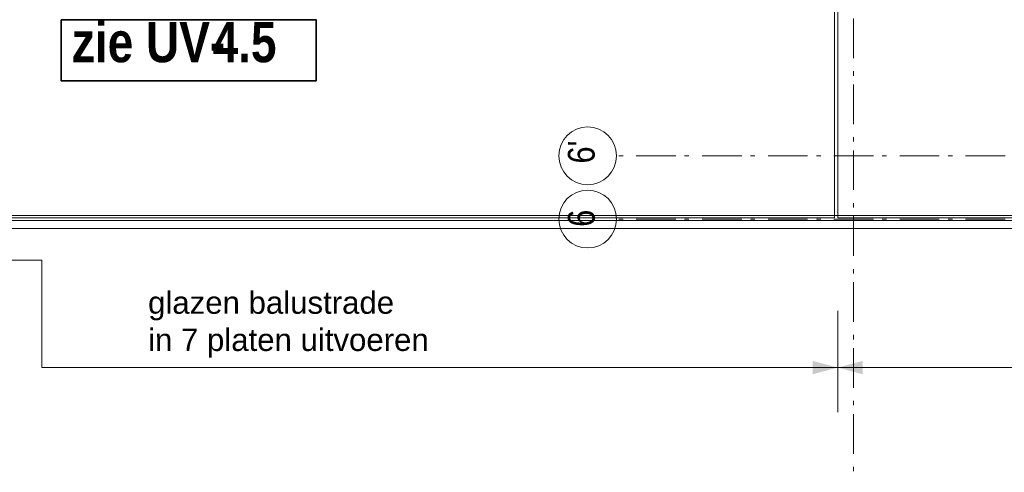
# Model space of a CAD drawing. Header units: millimetres. Extents: x 274611 to 571164, y 158736 to 298905.
# Tile 149 of 172: x 540640 to 546868, y 203292 to 206152. Entities that reach past the tile are written whole.
import ezdxf
from ezdxf.enums import TextEntityAlignment as Align

# ---------------------------------------------------------------- set-up
doc = ezdxf.new("R2010")
doc.units = ezdxf.units.MM
doc.header["$LTSCALE"] = 400
doc.linetypes.add('STYLE_06', pattern=[1.041641, 0.625, -0.208282, 0.069427, -0.138931])
doc.linetypes.add('STYLE_22', pattern=[1.944444, 0.972222, -0.972222])
for name, color, linetype, lineweight in [('Fragmentaanduiding', 1, 'STYLE_22', 35), ('None', 7, 'Continuous', 9), ('Tekst', 140, 'Continuous', 15)]:
    doc.layers.add(name, color=color, linetype=linetype, lineweight=lineweight)
doc.styles.add('Arial', font='arial.ttf', dxfattribs={"height": 211.666667})
doc.styles.add('Arial Narrow', font='ARIALN.TTF', dxfattribs={"height": 222.25})
doc.styles.add('Arial Narrow (bold)', font='ARIALNB.TTF', dxfattribs={"height": 172.861111})
doc.styles.get("Standard").update_dxf_attribs({"font": 'arial.ttf'})

# ---------------------------------------------------------------- blocks, each defined once
blk = doc.blocks.new('Fragment')
at = {"layer": 'Fragmentaanduiding', "linetype": 'Continuous', "lineweight": 35}
blk.add_lwpolyline([(-774.2, 197), (838.3, 197), (838.3, -189.7), (-774.2, -189.7)], close=True, dxfattribs=at)
at = {"layer": 'Fragmentaanduiding', "insert": (-706.6, 182.3), "char_height": 254, "attachment_point": 1, "style": 'Arial Narrow (bold)'}
blk.add_mtext('zie UV-', dxfattribs=at)
at = {"layer": 'Fragmentaanduiding', "style": 'Arial Narrow (bold)'}
blk.add_attdef('Fragment', text='', height=254, dxfattribs=at).set_placement((183.3, 182.3), align=Align.TOP_LEFT)
at = {"layer": 'None', "color": 0, "flags": 1}
blk.add_attdef('Detail', (-774.2, -646.9), '', height=254, dxfattribs=at)

msp = doc.modelspace()

# ---------------------------------------------------------------- linework, layer by layer
at = {"layer": 'None', "color": 43, "linetype": 'STYLE_06', "lineweight": 9}
for p, q in [((545914.18474, 244491.7438), (545914.18474, 203291.79664)), ((563123.08474, 205291.95664), (544415.11474, 205291.95664)), ((563123.08474, 204891.95664), (544415.11474, 204891.95664))]:
    msp.add_line(p, q, dxfattribs=at)
at = {"layer": 'None', "color": 8, "linetype": 'Continuous', "lineweight": 5}
for p, q in [((545794.22537, 206466.95664), (545794.22537, 204899.95664)), ((545814.22537, 206466.95664), (545814.22537, 204899.95664))]:
    msp.add_line(p, q, dxfattribs=at)
at = {"layer": 'None', "color": 43, "linetype": 'Continuous', "lineweight": 9}
for p, q in [((559824.18474, 204914.95664), (537669.14411, 204914.95664)), ((559824.18474, 204831.95664), (537664.18474, 204831.95664))]:
    msp.add_line(p, q, dxfattribs=at)
at = {"layer": 'None', "color": 140, "linetype": 'Continuous', "lineweight": 15}
for p, q in [((537669.14411, 204899.95664), (545794.22537, 204899.95664)), ((545814.22537, 204899.95664), (559804.18474, 204899.95664)), ((537669.14411, 204883.95664), (559804.18474, 204883.95664))]:
    msp.add_line(p, q, dxfattribs=at)
at = {"layer": 'None', "color": 8, "lineweight": 5}
for p, q in [((540780.18474, 204631.95664), (537664.18474, 204631.95664)), ((540780.18474, 204631.95664), (540780.18474, 203953.61737)), ((545814.22537, 204311.95664), (545814.22537, 203671.95664)), ((545814.22537, 203953.61737), (540780.18474, 203953.61737)), ((545814.22537, 203953.61737), (559814.18474, 203953.61737))]:
    msp.add_line(p, q, dxfattribs=at)
at = {"layer": 'None', "color": 43, "linetype": 'Continuous', "lineweight": 9}
for centre in [(544232.50832, 205291.95664), (544232.50832, 204891.95664)]:
    msp.add_circle(centre, 182.60642, dxfattribs=at)
at = {"layer": 'None', "color": 8, "lineweight": 5}
for points in [[(545814.22537, 203953.61737), (545655.47537, 203911.08044), (545655.47537, 203996.15431)], [(545814.22537, 203953.61737), (545972.97537, 203996.15431), (545972.97537, 203911.08044)]]:
    msp.add_solid(points, dxfattribs=at)

# ---------------------------------------------------------------- block references
at = {"layer": 'Fragmentaanduiding', "color": 7}
msp.add_blockref('Fragment', (541676.84201, 205954.98479), dxfattribs=at).add_auto_attribs({'Fragment': '4.5'})

# ---------------------------------------------------------------- texts
at = {"layer": 'None', "color": 43, "attachment_point": 1, "rotation": 90, "style": 'Arial Narrow'}
for s, insert, char_height in [("6'", (544107.62499, 205243.2733), 169.333333), ('6', (544107.62499, 204843.2733), 169.33333)]:
    msp.add_mtext(s, dxfattribs=dict(at, insert=insert, char_height=char_height))
at = {"layer": 'Tekst', "color": 43, "insert": (541452.29585, 204434.80386), "char_height": 141.1111111, "attachment_point": 1, "style": 'Arial'}
msp.add_mtext('glazen balustrade\\Pin 7 platen uitvoeren', dxfattribs=at)

doc.saveas('drawing.dxf')
